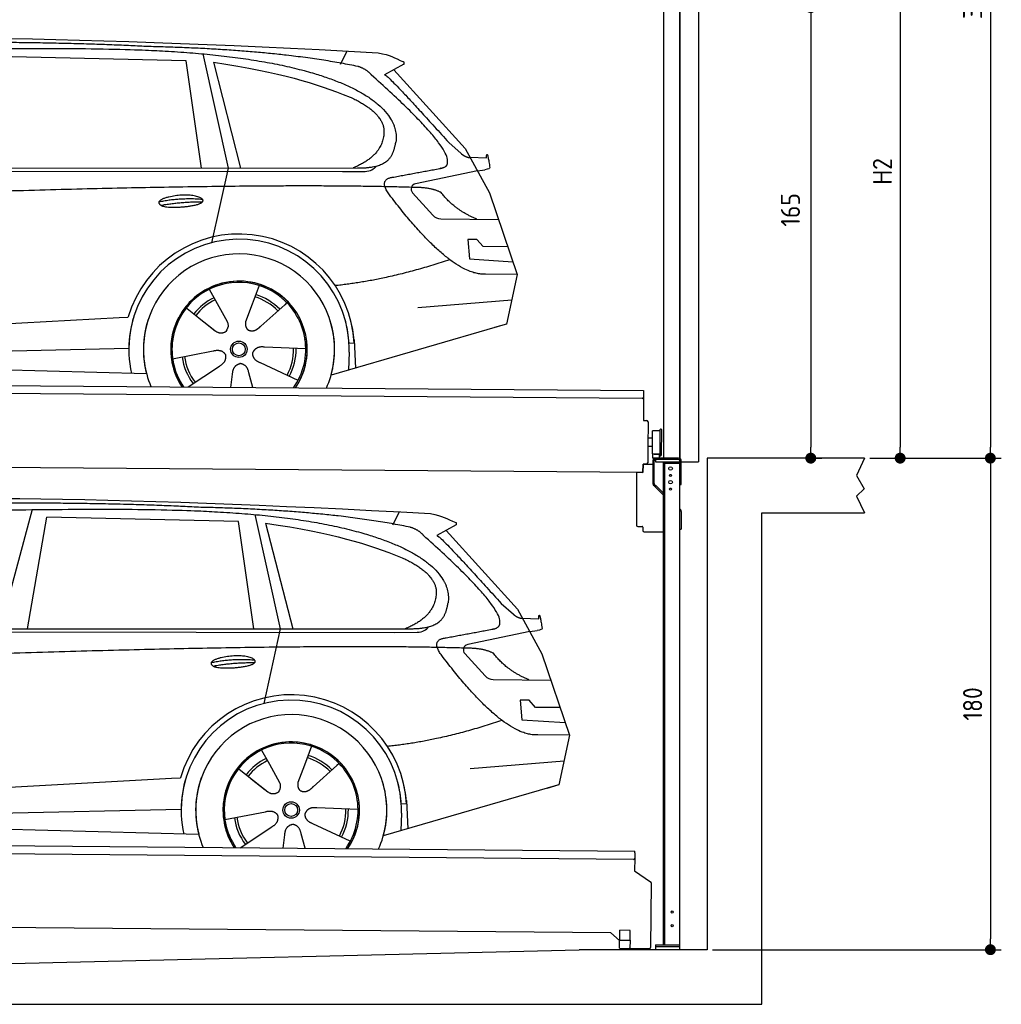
# Model space of a CAD drawing. Header units: millimetres. Extents: x -411 to 6777, y 0 to 6127.
# Tile 5 of 6: x 3183 to 6777, y 0 to 3606. Entities that reach past the tile are written whole.
import ezdxf

# ---------------------------------------------------------------- set-up
doc = ezdxf.new("R2010")
doc.units = ezdxf.units.MM
doc.layers.add('4', color=3, linetype='Continuous')
for name, color, linetype, lineweight in [('car', 10, 'Continuous', 25), ('Gebäude', 7, 'Continuous', 25), ('Plattform', 7, 'Continuous', 25), ('Ständer vorne', 7, 'Continuous', 25), ('Tor', 200, 'Continuous', 25)]:
    doc.layers.add(name, color=color, linetype=linetype, lineweight=lineweight)
doc.styles.get("Standard").update_dxf_attribs({"font": 'ISOCP.SHX'})
doc.dimstyles.new('GEN-ISO', dxfattribs={"dimscale": 20, "dimtxt": 3.5, "dimasz": 2, "dimexe": 2, "dimexo": 1, "dimgap": 1.5, "dimtad": 1, "dimdec": 1, "dimlfac": 0.1, "dimdsep": 46, "dimtxsty": 'STANDARD', "dimblk": 'PUNKT', "dimcen": 2, "dimclrd": 256, "dimclre": 256, "dimclrt": 2, "dimadec": 0, "dimazin": 0, "dimtp": 0.1, "dimtm": 0.1, "dimtfac": 0.71, "dimtdec": 1, "dimtmove": 2, "dimatfit": 3, "dimldrblk": 'PUNKT', "dimfxl": 2, "dimtolj": 1, "dimarcsym": 0})

# ---------------------------------------------------------------- blocks, each defined once
blk = doc.blocks.new('PUNKT')
at = {"layer": '4', "color": 0, "linetype": 'ByBlock'}
blk.add_line((-0.5, 0), (-1, 0), dxfattribs=at)
at = {"layer": '4', "color": 0, "linetype": 'ByBlock', "const_width": 0.5}
blk.add_lwpolyline([(-0.25, 0, 1), (0.25, 0, 1)], format="xyb", close=True, dxfattribs=at)
blk = doc.blocks.new('*D240')
at = {"layer": '4', "lineweight": -2, "transparency": 16777216}
for p, q in [((5720, 5350), (6776.9, 5350)), ((6736.9, 5310), (6736.9, 2040)), ((6295.4, 2000), (6776.9, 2000))]:
    blk.add_line(p, q, dxfattribs=at)
at = {"layer": 'Defpoints', "color": 0, "transparency": 16777216}
for p in [(5700, 5350), (6275.4, 2000), (6736.9, 2000)]:
    blk.add_point(p, dxfattribs=at)
at = {"layer": '4', "lineweight": -2, "transparency": 16777216, "xscale": 40, "yscale": 40, "zscale": 40}
for p, rotation in [((6736.9, 5350), 90), ((6736.9, 2000), 270)]:
    blk.add_blockref('PUNKT', p, dxfattribs=dict(at, rotation=rotation))
at = {"layer": '4', "color": 2, "transparency": 16777216, "insert": (6671.9, 3675), "char_height": 70, "attachment_point": 5, "rotation": 90}
blk.add_mtext('335', dxfattribs=at)
blk = doc.blocks.new('*D241')
at = {"layer": '4', "lineweight": -2, "transparency": 16777216}
for p, q in [((6295.4, 2000), (6776.9, 2000)), ((6736.9, 1960), (6736.9, 240)), ((5720, 200), (6776.9, 200))]:
    blk.add_line(p, q, dxfattribs=at)
at = {"layer": 'Defpoints', "color": 0, "transparency": 16777216}
for p in [(6275.4, 2000), (5700, 200), (6736.9, 200)]:
    blk.add_point(p, dxfattribs=at)
at = {"layer": '4', "lineweight": -2, "transparency": 16777216, "xscale": 40, "yscale": 40, "zscale": 40}
for p, rotation in [((6736.9, 2000), 90), ((6736.9, 200), 270)]:
    blk.add_blockref('PUNKT', p, dxfattribs=dict(at, rotation=rotation))
at = {"layer": '4', "color": 2, "transparency": 16777216, "insert": (6671.9, 1100), "char_height": 70, "attachment_point": 5, "rotation": 90}
blk.add_mtext('180', dxfattribs=at)
blk = doc.blocks.new('*D242')
at = {"layer": '4', "lineweight": -2, "transparency": 16777216}
for p, q in [((5920, 4100), (6446.5, 4100)), ((6406.5, 4060), (6406.5, 2040)), ((6295.4, 2000), (6446.5, 2000))]:
    blk.add_line(p, q, dxfattribs=at)
at = {"layer": 'Defpoints', "color": 0, "transparency": 16777216}
for p in [(5900, 4100), (6275.4, 2000), (6406.5, 2000)]:
    blk.add_point(p, dxfattribs=at)
at = {"layer": '4', "lineweight": -2, "transparency": 16777216, "xscale": 40, "yscale": 40, "zscale": 40}
for p, rotation in [((6406.5, 4100), 90), ((6406.5, 2000), 270)]:
    blk.add_blockref('PUNKT', p, dxfattribs=dict(at, rotation=rotation))
at = {"layer": '4', "color": 2, "transparency": 16777216, "insert": (6341.5, 3050), "char_height": 70, "attachment_point": 5, "rotation": 90}
blk.add_mtext('H2', dxfattribs=at)
blk = doc.blocks.new('*D244')
at = {"layer": '4', "lineweight": -2, "transparency": 16777216}
for p, q in [((5457.5, 3650), (6119.3, 3650)), ((6079.3, 3610), (6079.3, 2040)), ((6099.3, 2000), (6119.3, 2000))]:
    blk.add_line(p, q, dxfattribs=at)
at = {"layer": 'Defpoints', "color": 0, "transparency": 16777216}
for p in [(5437.5, 3650), (6079.3, 2000), (6079.3, 2000)]:
    blk.add_point(p, dxfattribs=at)
at = {"layer": '4', "lineweight": -2, "transparency": 16777216, "xscale": 40, "yscale": 40, "zscale": 40}
for p, rotation in [((6079.3, 3650), 90), ((6079.3, 2000), 270)]:
    blk.add_blockref('PUNKT', p, dxfattribs=dict(at, rotation=rotation))
at = {"layer": '4', "color": 2, "transparency": 16777216, "insert": (6004.7, 2909.2), "char_height": 70, "attachment_point": 5, "rotation": 90}
blk.add_mtext('165', dxfattribs=at)
blk = doc.blocks.new('UG Plattfrom Gl550')
at = {"layer": 'Plattform'}
for p, q in [((498.3, 603.8), (5435.1, 560.7)), ((5429.8, 530.7), (503, 573.7)), ((5435, 554.7), (5434.9, 535.7)), ((5435, 554.7), (5435.1, 560.7)), ((5434.9, 535.7), (5434.5, 488.2)), ((5434.5, 488.2), (5492.9, 448.7)), ((5495.1, 444.5), (5493, 208.2)), ((5347, 261.5), (621.4, 302.7)), ((5378.7, 233.7), (5347, 261.5)), ((5379.7, 235.2), (5380.1, 271.2)), ((5418.1, 270.8), (5380.1, 271.2)), ((5417.7, 234.8), (5418.1, 270.8)), ((5378.5, 205.2), (5378.7, 235.2)), ((5378.7, 235.2), (5418.7, 234.8)), ((5418.5, 204.8), (5418.7, 234.8)), ((5378.5, 205.2), (5418.5, 204.8)), ((5488, 203.2), (5414.8, 203.9))]:
    blk.add_line(p, q, dxfattribs=at)
for centre, radius, start, end in [((5429.9, 535.7), 5, 269.5, 359.5), ((5490.1, 444.5), 5, 359.5, 55.9134), ((5425.8, 243.8), 12, 227.6897, 228.0904), ((5414.9, 208.9), 5, 232.6301, 269.5), ((5488, 208.2), 5, 269.5, 359.5)]:
    blk.add_arc(centre, radius, start, end, dxfattribs=at)
blk = doc.blocks.new('Palette EG Gl550')
at = {"layer": 'Plattform'}
for p, q in [((429.5, 2287), (5467.3, 2248)), ((5462.1, 2218), (434.2, 2257)), ((5467.3, 2248), (5466.5, 2138)), ((5466.5, 2138), (5478.5, 2137.9)), ((5483.4, 2132.8), (5482.7, 2042.8)), ((5499.6, 2015.6), (5500.2, 2099.8)), ((5527.5, 2010.5), (5528.3, 2104.5)), ((5532.3, 2104.5), (5531.5, 2010.5)), ((5501.1, 2072.8), (5484.1, 2073)), ((5482.7, 2042.8), (5482.3, 1982.9)), ((5499.8, 2042.7), (5482.7, 2042.8)), ((5465, 1948), (341.7, 1987.7)), ((5525.9, 2015), (5500.9, 2015)), ((5500.9, 2000), (5500.9, 2015)), ((5512.9, 2015), (5500.9, 2015)), ((5500.9, 2000), (5500.9, 2015)), ((5500.9, 2000), (5525.9, 2000)), ((5525.9, 2000), (5500.9, 2000)), ((5525.9, 2000), (5525.9, 2015)), ((5525.9, 2000), (5525.9, 2015)), ((5465.2, 1978), (5465, 1948)), ((5465.2, 1978), (5477.2, 1977.9)), ((5477.2, 1977.9), (5465.2, 1978))]:
    blk.add_line(p, q, dxfattribs=at)
for centre, radius, start, end in [((5462.1, 2223), 5, 268.5823, 358.5607), ((5478.4, 2132.9), 5, 359.556, 89.556), ((5500.6, 2099.8), 0.4, 91.7323, 179.3444), ((5511.7, 1773.6), 326.8, 87.1739, 91.9438), ((5527.8, 2100.4), 0.4, 266.9623, 359.3444), ((5530.3, 2104.5), 2, 359.3444, 179.3444), ((5500, 2015.6), 0.4, 179.3444, 266.9565), ((5519.7, 2899.4), 884.4, 268.7196, 270.4008), ((5491.8, 3103.4), 1088.9, 271.795, 271.861), ((5527.2, 2014.6), 0.4, 359.556, 91.938), ((5529.5, 2010.5), 2, 179.3444, 359.3444), ((5477.3, 1982.9), 5, 269.556, 359.556)]:
    blk.add_arc(centre, radius, start, end, dxfattribs=at)
blk = doc.blocks.new('Car_EG')
at = {"layer": 'car'}
for p, q in [((3792.6, 3454.8), (3091, 3471.1)), ((3852.9, 3480.7), (3945.7, 3062.4)), ((4357.9, 3443.3), (4382.1, 3490.6)), ((3848.5, 3062.4), (3792.6, 3454.8)), ((3892.2, 3449.7), (3991.7, 3062.5)), ((4589.4, 3442.6), (4519, 3404.1)), ((4552.4, 3422.3), (4814.1, 3134)), ((4754, 3155.6), (4799.2, 3115.4)), ((4814.1, 3134), (4903.3, 2971)), ((4831.7, 3101.8), (4891.9, 3099.2)), ((1721.3, 3052.4), (4364.6, 3049.2)), ((1768.3, 3061.3), (4420.2, 3062.7)), ((3945.7, 3062.4), (3884.9, 2788.8)), ((4364.6, 3049.2), (4447.5, 3049.9)), ((4858.7, 3052.5), (4631.9, 3004.6)), ((4858.7, 3052.5), (4886.4, 3056.3)), ((4621.2, 2971.6), (4695.5, 2889.8)), ((4903.3, 2971), (5004.9, 2672.4)), ((4724.6, 2876.6), (4936.3, 2873.9)), ((4856.4, 2800.6), (4823.7, 2800.9)), ((4823.7, 2800.9), (4829.9, 2729.3)), ((4879.9, 2774.5), (4856.4, 2800.6)), ((4970.4, 2773.7), (4879.9, 2774.5)), ((4829.9, 2729.3), (4988.9, 2719.3)), ((5004.9, 2672.4), (4888, 2673.9)), ((5004.9, 2672.4), (4965.3, 2490.8)), ((4059.5, 2632.3), (4034, 2563.6)), ((3877.2, 2618.5), (3906.3, 2566.1)), ((3905, 2568.5), (3906.3, 2566.1)), ((3906.3, 2566.1), (3942.9, 2499.9)), ((4034, 2563.6), (4010.1, 2499)), ((4153.3, 2561.2), (4065.7, 2483.8)), ((4161.1, 2569.6), (4153.3, 2561.2)), ((4641.2, 2551.4), (4984.6, 2579.2)), ((3789.4, 2552.8), (3900.1, 2465.1)), ((1677.7, 2413), (3547.7, 2515.1)), ((3547.7, 2515.1), (3580.2, 2516.9)), ((3839.5, 2512.9), (3890.8, 2472.3)), ((4960.7, 2489.5), (4322.9, 2303.9)), ((4965.3, 2490.8), (4921.5, 2478.1)), ((4407.9, 2421.2), (4388.7, 2420.2)), ((4407.3, 2433.3), (4412.9, 2330.1)), ((1697, 2360.9), (3582.9, 2402.3)), ((3743, 2363.7), (3891.6, 2392.7)), ((4230.4, 2400.4), (4079.2, 2406.8)), ((4389.1, 2387.7), (4387.4, 2322.7)), ((1598.6, 2363.5), (3647.1, 2310.1)), ((4202.2, 2284.5), (4064.9, 2348.5)), ((3799.2, 2260.6), (3914.4, 2337.1)), ((4037, 2258.5), (4022.1, 2312.1)), ((3956.3, 2259.2), (3962.2, 2307.6))]:
    blk.add_line(p, q, dxfattribs=at)
for radius in [30.1, 23.6]:
    blk.add_circle((3985.4, 2398.7), radius, dxfattribs=at)
for centre, radius, start, end in [((4636, 2985.1), 20, 101.911, 222.2225), ((4725.1, 2916.6), 40, 222.2225, 269.2614), ((3985.9, 2398.2), 422.7, 3.1257, 163.6879), ((3985.9, 2398.2), 403.4, 3.1257, 179.4216), ((3985.9, 2398.2), 350, 344.3697, 194.5808), ((3985.9, 2398.2), 250, 325.66, 212.9259), ((3985.9, 2398.2), 250, 325.66, 212.9259), ((3985.4, 2398.7), 245, 41.4393, 188.2101), ((3985.9, 2398.2), 250, 40.5532, 137.1602), ((3985.4, 2398.7), 209.6, 44.3713, 72.8747), ((3985.4, 2398.7), 209.6, 115.7372, 141.8665), ((3985.4, 2398.7), 200.6, 115.5904, 141.8784), ((3985.4, 2398.7), 200.6, 44.5019, 73.0215), ((3985.4, 2398.7), 245, 0.4019, 44.2101), ((3985.9, 2398.2), 422.7, 163.4862, 163.6879), ((3985.9, 2398.2), 403.4, 162.7346, 179.4216), ((3985.9, 2398.2), 350, 160.1996, 194.5808), ((3985.9, 2398.2), 250, 152.2768, 213.34), ((3985.4, 2398.7), 245, 151.8272, 188.2101), ((3985.9, 2398.2), 350, 344.3697, 17.4023), ((3985.9, 2398.2), 403.4, 3.1257, 14.8673), ((3985.9, 2398.2), 422.7, 3.1257, 14.1157), ((3985.9, 2398.2), 403.4, 172.558, 192.5899), ((3985.9, 2398.2), 350, 171.6006, 202.9387), ((3985.9, 2398.2), 250, 168.6947, 213.34), ((3985.4, 2398.7), 245, 168.6088, 214.2758), ((3985.4, 2398.7), 245, 324.7242, 8.993), ((3985.9, 2398.2), 250, 325.66, 8.9072), ((3985.9, 2398.2), 350, 336.0613, 6.0012), ((3985.9, 2398.2), 403.4, 358.5068, 5.0439), ((3985.9, 2398.2), 422.7, 3.1257, 3.2156), ((3985.4, 2398.7), 200.6, 331.5904, 1.0215), ((3985.4, 2398.7), 209.6, 331.7372, 0.8747), ((3985.4, 2398.7), 209.6, 187.7372, 216.8747), ((3985.4, 2398.7), 200.6, 187.5904, 217.0215)]:
    blk.add_arc(centre, radius, start, end, dxfattribs=at)
for points, degree in [([(2151.2, 3499.7), (2438.8, 3561.3), (3323.8, 3548), (4495.8, 3484.7)], 3), ([(3646, 3507.4), (3297.8, 3526.8), (2681.9, 3522.1)], 2), ([(4420.9, 3434.4), (4120.4, 3497), (3646, 3507.4)], 2), ([(4495.8, 3484.7), (4542.5, 3475.3), (4551.4, 3467), (4588.7, 3451.2)], 3), ([(3892.2, 3449.7), (4146.3, 3410.8), (4259.5, 3375.1), (4392.3, 3322.4)], 3), ([(4470.3, 3403.5), (4452.4, 3425.4), (4420.9, 3434.4)], 2), ([(4589.4, 3442.6), (4591.1, 3444.2), (4591.8, 3447.3), (4591.2, 3450.1), (4588.7, 3451.2)], 4), ([(4732.1, 3063.2), (4821.6, 3091.2), (4470.3, 3403.5)], 2), ([(4519, 3404.1), (4526.8, 3408.3), (4754, 3155.6)], 2), ([(4392.3, 3322.4), (4506.4, 3270.4), (4516.5, 3205.2)], 2), ([(4516.5, 3205.2), (4521.3, 3110.7), (4403.6, 3062.7)], 2), ([(4420.2, 3062.7), (4470.3, 3062.7), (4543.3, 3067.4), (4551.5, 3114.2), (4560.1, 3157.3)], 4), ([(4799.2, 3115.4), (4807.5, 3108.1), (4820.7, 3100.3), (4829.8, 3100.3), (4831.7, 3101.8)], 4), ([(4891.9, 3099.2), (4893.5, 3138.1), (4904.1, 3063.8)], 2), ([(4447.5, 3049.9), (4466.8, 3050.5), (4481.6, 3059.5), (4488.9, 3069.7)], 3), ([(4519, 3082.3), (4519.1, 3082.4), (4519.1, 3082.4), (4519.2, 3082.4)], 3), ([(4537, 2964.2), (4493.2, 3022.9), (4553.2, 3029.5)], 2), ([(4904.1, 3063.8), (4904.4, 3060.1), (4898.8, 3058.4), (4886.4, 3056.3)], 3), ([(4638.8, 2991), (3762.4, 3019.4), (1329.3, 2907.2)], 2), ([(4888, 2673.9), (4762.3, 2666.8), (4537, 2964.2)], 2), ([(4726.5, 2972.6), (4689.3, 2991), (4638.8, 2991)], 2), ([(4857.1, 2874.9), (4771.7, 2910.8), (4726.5, 2972.6)], 2), ([(3692.9, 2938.9), (3768.5, 2955.1), (3851.9, 2948.6)], 2), ([(3700, 2926), (3774.1, 2939.9), (3852, 2938.5)], 2), ([(4756.6, 2726.5), (4531.2, 2651.1), (4338.2, 2631.7)], 2), ([(3891, 2472.3), (3914.3, 2450.4), (3937.6, 2463.8)], 2), ([(3891.6, 2392.7), (3922.3, 2401.4), (3936.9, 2378.8)], 2), ([(4064.9, 2348.5), (4034.9, 2359.5), (4036.4, 2386.3)], 2), ([(4079.2, 2406.8), (4047.4, 2410.8), (4036.4, 2386.3)], 2), ([(3914.4, 2337.1), (3942.4, 2352.5), (3936.9, 2378.8)], 2), ([(3962.2, 2307.6), (3963.4, 2339.5), (3989.4, 2346.4)], 2), ([(4022.1, 2312.1), (4016.1, 2343.5), (3989.4, 2346.4)], 2)]:
    blk.add_open_spline(points, degree=degree, dxfattribs=at)
for points, degree, knots in [([(2320.7, 3486), (2347.3, 3488), (2486.7, 3489.9), (3508.2, 3510), (4128.4, 3503.6), (4583.8, 3331), (4560.1, 3157.3)], 4, [0.0821318, 0.0821318, 0.0821318, 0.0821318, 0.0821318, 0.258851, 0.508851, 1, 1, 1, 1, 1]), ([(4553.2, 3029.5), (4720.1, 3060.6), (4722.9, 3061.2), (4731.3, 3063), (4732.1, 3063.2)], 1, [0.1611508, 0.1611508, 1, 1.0196119, 1.078724, 1.0847856, 1.0847856]), ([(3700, 2926), (3676.6, 2942.6), (3722.1, 2957.9), (3805, 2977.3), (3897.6, 2943.4), (3835.4, 2920.2), (3726.3, 2914), (3704.9, 2923), (3700, 2926)], 5, [0, 0, 0, 0, 0, 0, 0.300106, 0.500106, 0.700106, 1, 1, 1, 1, 1, 1]), ([(3942.9, 2499.9), (3944.5, 2495.8), (3945.5, 2491.8), (3945.8, 2487.9), (3946.5, 2479.3), (3943.7, 2471.3), (3937.6, 2463.8)], 3, [0.2167758, 0.2167758, 0.2167758, 0.2167758, 0.4600873, 0.4600873, 0.4600873, 1, 1, 1, 1]), ([(4010.1, 2499), (4009.5, 2495.8), (4009.3, 2492.8), (4009.3, 2489.9), (4009.7, 2487.1), (4010.4, 2481.3), (4012.5, 2476), (4016, 2471.4), (4020.9, 2468.4)], 4, [0.3191838, 0.3191838, 0.3191838, 0.3191838, 0.3191838, 0.5438253, 0.5438253, 0.5438253, 0.5438253, 1, 1, 1, 1, 1]), ([(4065.7, 2483.8), (4065.7, 2483.8), (4065.7, 2483.8), (4065.7, 2483.8), (4065.7, 2483.8), (4056.6, 2474.1), (4045.9, 2464.2), (4031.6, 2461.8), (4020.9, 2468.4)], 4, [-0.000003, -0.000003, -0.000003, -0.000003, -0.000003, 0, 0, 0, 0, 1, 1, 1, 1, 1])]:
    blk.add_open_spline(points, degree=degree, knots=knots, dxfattribs=at)
blk = doc.blocks.new('Car_147')
at = {"layer": 'car'}
for p, q in [((3229.2, 1811.5), (3109.9, 1374.6)), ((4549.3, 1756), (4573.5, 1803.3)), ((3211.6, 1374.7), (3282.4, 1783.8)), ((3983.9, 1767.5), (3282.4, 1783.8)), ((4039.9, 1375.1), (3983.9, 1767.5)), ((4044.3, 1793.4), (4137.1, 1375.1)), ((4083.5, 1762.4), (4183.1, 1375.2)), ((4780.8, 1755.3), (4710.3, 1716.8)), ((4743.8, 1735), (5005.5, 1446.7)), ((4945.4, 1468.3), (4990.6, 1428.1)), ((5005.5, 1446.7), (5094.6, 1283.7)), ((5023.1, 1414.5), (5083.3, 1411.9)), ((1959.6, 1374), (4611.6, 1375.4)), ((4137.1, 1375.1), (4076.2, 1101.5)), ((1912.6, 1365.1), (4556, 1361.9)), ((4556, 1361.9), (4638.8, 1362.6)), ((5050.1, 1365.2), (4823.2, 1317.3)), ((5050.1, 1365.2), (5077.8, 1369)), ((4812.5, 1284.3), (4886.8, 1202.4)), ((5094.6, 1283.7), (5196.3, 985.1)), ((4915.9, 1189.3), (5127.7, 1186.6)), ((5047.7, 1113.3), (5015.1, 1113.6)), ((5015.1, 1113.6), (5021.3, 1042)), ((5071.3, 1087.2), (5047.7, 1113.3)), ((5161.8, 1086.4), (5071.3, 1087.2)), ((5021.3, 1042), (5180.3, 1032)), ((5196.3, 985.1), (5079.4, 986.6)), ((5196.3, 985.1), (5156.7, 803.5)), ((4250.9, 945), (4225.3, 876.3)), ((4068.6, 931.2), (4097.7, 878.8)), ((3980.8, 865.5), (4091.4, 777.8)), ((4096.4, 881.2), (4097.7, 878.8)), ((4097.7, 878.8), (4134.2, 812.6)), ((4225.3, 876.3), (4201.5, 811.7)), ((4344.6, 873.9), (4257.1, 796.5)), ((4352.4, 882.3), (4344.6, 873.9)), ((4832.5, 864.1), (5175.9, 891.9)), ((3739, 827.8), (3771.5, 829.6)), ((1869, 725.7), (3739, 827.8)), ((4030.9, 825.6), (4082.1, 785)), ((5152, 802.2), (4514.3, 616.6)), ((5156.7, 803.5), (5112.9, 790.8)), ((4599.3, 733.9), (4580, 732.9)), ((4598.6, 746), (4604.3, 642.8)), ((1888.4, 673.6), (3774.2, 715)), ((3934.3, 676.4), (4082.9, 705.4)), ((4421.8, 713.1), (4270.5, 719.5)), ((4580.5, 700.4), (4578.8, 635.4)), ((1789.9, 676.2), (3838.5, 622.8)), ((3990.6, 573.3), (4105.7, 649.8)), ((4393.5, 597.2), (4256.3, 661.2)), ((4147.6, 571.9), (4153.6, 620.3)), ((4228.4, 571.2), (4213.4, 624.8))]:
    blk.add_line(p, q, dxfattribs=at)
for radius in [30.1, 23.6]:
    blk.add_circle((4176.8, 711.4), radius, dxfattribs=at)
for centre, radius, start, end in [((4827.3, 1297.8), 20, 101.911, 222.2225), ((4916.5, 1229.3), 40, 222.2225, 269.2614), ((4177.2, 710.9), 422.7, 3.1257, 163.6879), ((4177.2, 710.9), 403.4, 3.1257, 179.4216), ((4177.2, 710.9), 350, 344.3697, 194.5808), ((4177.2, 710.9), 250, 325.66, 212.9259), ((4177.2, 710.9), 250, 325.66, 212.9259), ((4176.8, 711.4), 245, 41.4393, 188.2101), ((4177.2, 710.9), 250, 40.5532, 137.1602), ((4176.8, 711.4), 200.6, 44.5019, 73.0215), ((4176.8, 711.4), 209.6, 44.3713, 72.8747), ((4176.8, 711.4), 209.6, 115.7372, 141.8665), ((4176.8, 711.4), 200.6, 115.5904, 141.8784), ((4176.8, 711.4), 245, 0.4019, 44.2101), ((4177.2, 710.9), 422.7, 163.4862, 163.6879), ((4177.2, 710.9), 403.4, 162.7346, 179.4216), ((4177.2, 710.9), 350, 160.1996, 194.5808), ((4177.2, 710.9), 250, 152.2768, 213.34), ((4176.8, 711.4), 245, 151.8272, 188.2101), ((4177.2, 710.9), 350, 344.3697, 17.4023), ((4177.2, 710.9), 403.4, 3.1257, 14.8673), ((4177.2, 710.9), 422.7, 3.1257, 14.1157), ((4177.2, 710.9), 403.4, 172.558, 192.5899), ((4177.2, 710.9), 350, 171.6006, 202.9387), ((4177.2, 710.9), 250, 168.6947, 213.34), ((4176.8, 711.4), 245, 168.6088, 214.2758), ((4176.8, 711.4), 245, 324.7242, 8.993), ((4177.2, 710.9), 250, 325.66, 8.9072), ((4177.2, 710.9), 350, 336.0613, 6.0012), ((4177.2, 710.9), 403.4, 358.5068, 5.0439), ((4177.2, 710.9), 422.7, 3.1257, 3.2156), ((4176.8, 711.4), 200.6, 331.5904, 1.0215), ((4176.8, 711.4), 209.6, 331.7372, 0.8747), ((4176.8, 711.4), 209.6, 187.7372, 216.8747), ((4176.8, 711.4), 200.6, 187.5904, 217.0215)]:
    blk.add_arc(centre, radius, start, end, dxfattribs=at)
for points, degree in [([(2342.5, 1812.4), (2630.1, 1874), (3515.1, 1860.7), (4687.1, 1797.4)], 3), ([(3837.4, 1820.1), (3489.2, 1839.5), (2873.2, 1834.8)], 2), ([(4612.3, 1747.1), (4311.7, 1809.7), (3837.4, 1820.1)], 2), ([(4687.1, 1797.4), (4733.9, 1788), (4742.7, 1779.7), (4780.1, 1763.9)], 3), ([(4083.5, 1762.4), (4337.6, 1723.5), (4450.8, 1687.8), (4583.6, 1635.1)], 3), ([(4661.7, 1716.2), (4643.8, 1738.1), (4612.3, 1747.1)], 2), ([(4780.8, 1755.3), (4782.4, 1756.9), (4783.1, 1760), (4782.6, 1762.8), (4780.1, 1763.9)], 4), ([(4923.5, 1375.9), (5012.9, 1403.9), (4661.7, 1716.2)], 2), ([(4710.3, 1716.8), (4718.2, 1721), (4945.4, 1468.3)], 2), ([(4583.6, 1635.1), (4697.7, 1583.1), (4707.9, 1517.9)], 2), ([(4707.9, 1517.9), (4712.6, 1423.4), (4594.9, 1375.4)], 2), ([(4611.6, 1375.4), (4661.6, 1375.4), (4734.7, 1380.1), (4742.8, 1426.9), (4751.5, 1470)], 4), ([(4990.6, 1428.1), (4998.8, 1420.7), (5012.1, 1413), (5021.2, 1413), (5023.1, 1414.5)], 4), ([(5083.3, 1411.9), (5084.8, 1450.8), (5095.5, 1376.5)], 2), ([(4638.8, 1362.6), (4658.1, 1363.2), (4672.9, 1372.2), (4680.2, 1382.4)], 3), ([(4710.3, 1395), (4710.4, 1395.1), (4710.5, 1395.1), (4710.6, 1395.1)], 3), ([(5095.5, 1376.5), (5095.7, 1372.8), (5090.2, 1371.1), (5077.8, 1368.9)], 3), ([(4728.4, 1276.9), (4684.6, 1335.6), (4744.6, 1342.2)], 2), ([(4830.2, 1303.7), (3953.8, 1332.1), (1520.6, 1219.9)], 2), ([(4917.9, 1285.3), (4880.6, 1303.7), (4830.2, 1303.7)], 2), ([(3884.3, 1251.6), (3959.8, 1267.8), (4043.3, 1261.3)], 2), ([(5079.4, 986.6), (4953.6, 979.5), (4728.4, 1276.9)], 2), ([(5048.4, 1187.6), (4963.1, 1223.5), (4917.9, 1285.3)], 2), ([(3891.3, 1238.7), (3965.5, 1252.6), (4043.4, 1251.2)], 2), ([(4947.9, 1039.2), (4722.5, 963.8), (4529.6, 944.4)], 2), ([(4082.4, 785), (4105.7, 763.1), (4129, 776.5)], 2), ([(4082.9, 705.4), (4113.7, 714.1), (4128.3, 691.5)], 2), ([(4105.7, 649.8), (4133.7, 665.2), (4128.3, 691.5)], 2), ([(4256.3, 661.2), (4226.3, 672.2), (4227.8, 699)], 2), ([(4270.5, 719.5), (4238.8, 723.5), (4227.8, 699)], 2), ([(4153.6, 620.3), (4154.8, 652.2), (4180.7, 659.1)], 2), ([(4213.4, 624.8), (4207.4, 656.2), (4180.7, 659.1)], 2)]:
    blk.add_open_spline(points, degree=degree, dxfattribs=at)
for points, degree, knots in [([(2512.1, 1798.7), (2538.6, 1800.7), (2678.1, 1802.6), (3699.5, 1822.7), (4319.8, 1816.3), (4775.2, 1643.7), (4751.5, 1470)], 4, [0.0821318, 0.0821318, 0.0821318, 0.0821318, 0.0821318, 0.258851, 0.508851, 1, 1, 1, 1, 1]), ([(4744.6, 1342.2), (4911.5, 1373.3), (4914.3, 1373.9), (4922.6, 1375.7), (4923.5, 1375.9)], 1, [0.1611508, 0.1611508, 1, 1.0196119, 1.078724, 1.0847856, 1.0847856]), ([(3891.3, 1238.7), (3867.9, 1255.3), (3913.5, 1270.6), (3996.3, 1290), (4089, 1256.1), (4026.8, 1232.9), (3917.6, 1226.7), (3896.2, 1235.7), (3891.3, 1238.7)], 5, [0, 0, 0, 0, 0, 0, 0.300106, 0.500106, 0.700106, 1, 1, 1, 1, 1, 1]), ([(4134.2, 812.6), (4135.9, 808.5), (4136.9, 804.5), (4137.2, 800.6), (4137.8, 792), (4135.1, 784), (4129, 776.5)], 3, [0.2167758, 0.2167758, 0.2167758, 0.2167758, 0.4600873, 0.4600873, 0.4600873, 1, 1, 1, 1]), ([(4201.5, 811.7), (4200.9, 808.5), (4200.6, 805.5), (4200.7, 802.6), (4201, 799.8), (4201.8, 794), (4203.8, 788.7), (4207.4, 784.1), (4212.3, 781.1)], 4, [0.3191838, 0.3191838, 0.3191838, 0.3191838, 0.3191838, 0.5438253, 0.5438253, 0.5438253, 0.5438253, 1, 1, 1, 1, 1]), ([(4257.1, 796.5), (4257.1, 796.5), (4257.1, 796.5), (4257.1, 796.5), (4257.1, 796.5), (4248, 786.8), (4237.3, 776.9), (4223, 774.5), (4212.3, 781.1)], 4, [-0.000003, -0.000003, -0.000003, -0.000003, -0.000003, 0, 0, 0, 0, 1, 1, 1, 1, 1])]:
    blk.add_open_spline(points, degree=degree, knots=knots, dxfattribs=at)
blk = doc.blocks.new('Ständer_vorne_180')
at = {"layer": 'Ständer vorne'}
for p, q in [((5501, 1990), (5501, 1907.2)), ((5506.1, 1907.2), (5506.1, 1990)), ((5595, 2000), (5511, 2000)), ((5511, 1995), (5511, 1987)), ((5511, 1987), (5600, 1987)), ((5595.1, 1995), (5511.1, 1995)), ((5540, 218), (5540, 1987)), ((5600, 200), (5600, 1990)), ((5605, 1904), (5605, 1990)), ((5441, 1948.2), (5441, 1755)), ((5441, 1948.2), (5465, 1948)), ((5465, 1948), (5465.2, 1978)), ((5465.2, 1978), (5501, 1977.7)), ((5540, 1982), (5600, 1982)), ((5545, 218), (5545, 1982)), ((5510.3, 1893.9), (5504.1, 1900)), ((5507.6, 1903.7), (5512.7, 1898.6)), ((5510.3, 1893.9), (5539.8, 1865)), ((5512.7, 1898.6), (5540, 1871.8)), ((5600, 1904), (5605, 1904)), ((5600, 1814), (5602, 1812.1)), ((5605, 1804.9), (5605, 1740)), ((5446, 1750), (5461.5, 1750)), ((5464, 1747.5), (5464, 1735)), ((5600, 1740), (5605, 1740)), ((5469, 1730), (5540, 1730)), ((5511, 218), (5600, 218)), ((5511, 218), (5511, 200)), ((5600, 210), (5511, 210)), ((5600, 200), (5511, 200))]:
    blk.add_line(p, q, dxfattribs=at)
for centre, radius in [((5566, 1962), 6.5), ((5566, 1912), 6.5), ((5566, 1937), 3.7), ((5566, 1887), 3.7), ((5571.4, 338), 3.7), ((5571.4, 288), 3.7)]:
    blk.add_circle(centre, radius, dxfattribs=at)
for centre, radius, start, end in [((5511.1, 1989.9), 10.1, 90.1445, 179.6512), ((5511.1, 1990), 5, 90, 180), ((5595, 1990), 10, 0, 90), ((5595, 1990), 5, 0, 90), ((5511.1, 1907.2), 10.1, 180, 225.5525), ((5511.1, 1907.2), 5, 179.6711, 225.5525), ((5595, 1804.9), 10, 0, 45.8814), ((5446, 1755), 5, 180, 270), ((5461.5, 1747.5), 2.5, 0, 90), ((5469, 1735), 5, 180, 270)]:
    blk.add_arc(centre, radius, start, end, dxfattribs=at)
blk = doc.blocks.new('Gebäude_335_GT180')
at = {"layer": 'Gebäude'}
for p, q in [((6275.4, 2000), (5700, 2000)), ((5700, 2000), (5700, 200)), ((6275.4, 2000), (6246.4, 1935.9)), ((6246.4, 1935.9), (6274.3, 1888)), ((6274.3, 1888), (6246.4, 1861)), ((6246.4, 1861), (6275.4, 1800)), ((5900, 0), (5900, 1800)), ((5900, 1800), (6275.4, 1800)), ((3000, 146.1), (5231.6, 200)), ((5700, 200), (5231.6, 200)), ((0, 0), (5900, 0))]:
    blk.add_line(p, q, dxfattribs=at)
blk = doc.blocks.new('Ständer vorne 330_335')
at = {"layer": 'Ständer vorne'}
for p, q in [((5239.9, 5032), (5239.9, 4732)), ((5489.9, 5032), (5239.9, 5032)), ((5489.9, 5012), (5489.9, 5032)), ((5539.9, 5012), (5489.9, 5012)), ((5540.1, 5012), (5539.7, 5012)), ((5539.9, 5012), (5539.9, 2000)), ((5599.9, 5012), (5539.9, 5012)), ((5539.9, 4782), (5539.9, 5012)), ((5600, 1998.7), (5600, 5012)), ((5489.9, 4732), (5489.9, 4782)), ((5489.9, 4782), (5539.9, 4782)), ((5239.9, 4732), (5489.9, 4732)), ((5539.9, 4727.4), (5539.9, 4728.4)), ((5511, 1995), (5511, 1987)), ((5594.9, 1995), (5511, 1995)), ((5511, 1987), (5600, 1987))]:
    blk.add_line(p, q, dxfattribs=at)
blk = doc.blocks.new('Tor 335 bis 365 Gebäude')
at = {"layer": 'Tor'}
for p, q in [((5465.6, 5014.5), (5465.6, 5313)), ((5465.6, 5313), (5668, 5313)), ((5668, 4707.1), (5668, 5313)), ((5557, 5014.5), (5465.6, 5014.5)), ((5557, 5014.5), (5557, 4713)), ((5562, 4707.1), (5600, 4707.1)), ((5600, 4707.1), (5600, 4707)), ((5668, 4707), (5668, 4707.1)), ((5600, 1987), (5668, 1987))]:
    blk.add_line(p, q, dxfattribs=at)
at = {"layer": 'Tor', "lineweight": 25}
blk.add_line((5600, 4707.1), (5600, 1987), dxfattribs=at)
at = {"layer": 'Tor'}
blk.add_lwpolyline([(5668, 4707.1), (5668, 1987)], dxfattribs=at)
blk.add_arc((5563, 4713), 6, 180, 260.4059, dxfattribs=at)

msp = doc.modelspace()

# ---------------------------------------------------------------- block references
for name in ['Gebäude_335_GT180', 'Car_EG', 'Palette EG Gl550', 'Ständer_vorne_180', 'Car_147', 'UG Plattfrom Gl550']:
    msp.add_blockref(name, (0, 0))
at = {"layer": 'Ständer vorne'}
msp.add_blockref('Ständer vorne 330_335', (0, 0), dxfattribs=at)
at = {"layer": 'Tor'}
msp.add_blockref('Tor 335 bis 365 Gebäude', (0, 0), dxfattribs=at)

# ---------------------------------------------------------------- dimensions: what is measured, and where the dimension line sits
at = {"layer": '4'}
for base, p1, p2, override, picture, middle in [((6736.86, 2000), (5700, 5350), (6275.45, 2000), {"dimdec": 0, "dimtdec": 3, "dimtolj": 0}, '*D240', (6671.86, 3675)), ((6736.86, 200), (6275.45, 2000), (5700, 200), {"dimtdec": 3, "dimtolj": 0}, '*D241', (6671.86, 1100))]:
    dim = msp.add_linear_dim(base=base, p1=p1, p2=p2, angle=90, dimstyle='GEN-ISO', override=override, dxfattribs=at)
    dim.commit()
    dim.dimension.update_dxf_attribs({"geometry": picture, "text_midpoint": middle})
dim = msp.add_linear_dim(base=(6406.55, 2000), p1=(5900, 4100), p2=(6275.45, 2000), angle=90, text='H2', dimstyle='GEN-ISO', override={"dimdec": 0, "dimtdec": 3, "dimtolj": 0}, dxfattribs=at)
dim.commit()
dim.dimension.update_dxf_attribs({"geometry": '*D242', "text_midpoint": (6341.54, 3050)})
dim = msp.add_linear_dim(base=(6079.31, 2000), p1=(5437.5, 3649.97), p2=(6079.31, 2000), angle=90, dimstyle='GEN-ISO', override={"dimtdec": 3, "dimtolj": 0}, dxfattribs=at)
dim.commit()
dim.dimension.update_dxf_attribs({"geometry": '*D244', "text_midpoint": (6004.71, 2909.23), "dimtype": 160})

doc.saveas('drawing.dxf')
